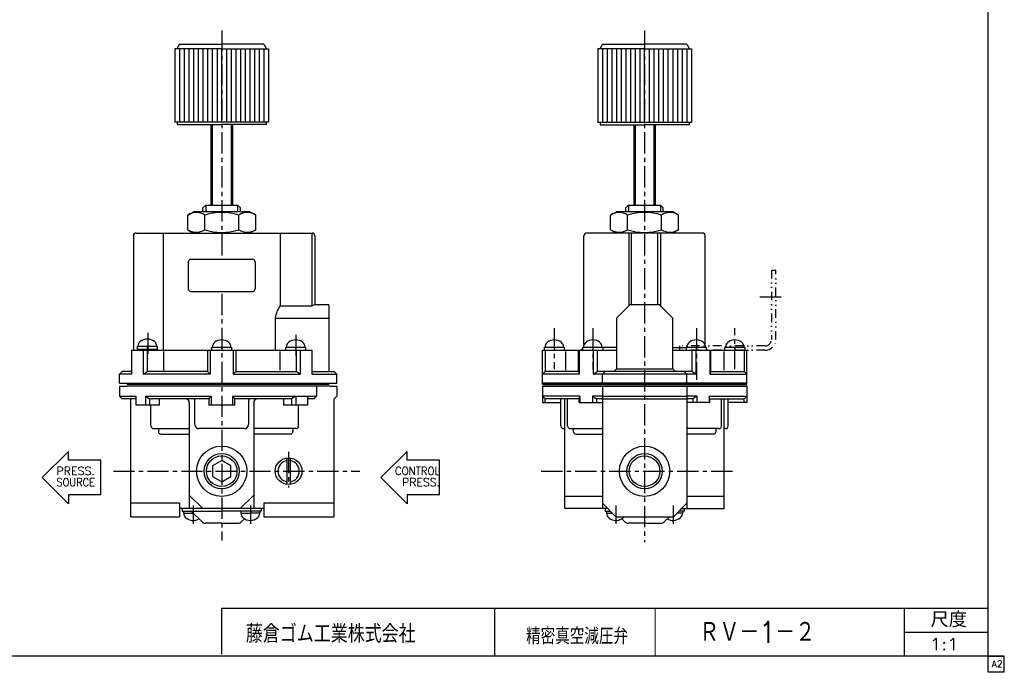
# Model space of a CAD drawing. Header units: millimetres. Extents: x -272 to 287, y -200 to 200.
# Tile 2 of 3: x -81 to 287, y -200 to 44. Entities that reach past the tile are written whole.
import ezdxf
from ezdxf.enums import TextEntityAlignment as Align

# ---------------------------------------------------------------- set-up
doc = ezdxf.new("R2010")
doc.units = ezdxf.units.MM
doc.header["$LTSCALE"] = 0.25
doc.linetypes.add('CENTER', pattern=[50.8, 31.75, -6.35, 6.35, -6.35])
doc.linetypes.add('DIVIDE', pattern=[31.75, 12.7, -6.35, 0, -6.35, 0, -6.35])
doc.layers.add('Layer0014', color=7, linetype='Continuous')
doc.layers.add('ZUWAKU', color=7, linetype='Continuous')
doc.styles.add('FdaStyle0', font='txt.shx', dxfattribs={"width": 0.8, "bigfont": 'bigfont'})

msp = doc.modelspace()

# ---------------------------------------------------------------- linework, layer by layer
at = {"color": 4, "linetype": 'CENTER', "lineweight": 25}
for p, q in [((-5.5, 39.94), (-5.5, -44.95)), ((152.55, 39.94), (152.55, -151.35)), ((-5.5, -58.52), (-5.5, -150.71)), ((195.62, -59.63), (204.77, -59.63)), ((-33.15, -73.13), (-33.15, -82.85)), ((118.8, -71.41), (118.8, -86.68)), ((133.19, -71.41), (133.19, -86.69)), ((171.91, -71.41), (171.91, -90.66)), ((186.3, -86.69), (186.3, -71.41)), ((22.15, -73.9), (22.15, -82.85)), ((19.5, -117.59), (19.5, -130.9)), ((-45.97, -124.83), (46.07, -124.83)), ((113.95, -124.83), (186.77, -124.83)), ((-16.21, -137.7), (-16.21, -144.47)), ((5.21, -137.7), (5.21, -144.47)), ((141.84, -137.7), (141.84, -144.47)), ((163.26, -137.7), (163.26, -144.47))]:
    msp.add_line(p, q, dxfattribs=at)
at = {"color": 4, "linetype": 'Continuous', "lineweight": 25}
for p, q in [((-21.25, 34.77), (-22.26, 33.02)), ((-21.25, 34.77), (-5.5, 34.77)), ((10.25, 34.77), (-5.5, 34.77)), ((10.25, 34.77), (11.26, 33.02)), ((136.8, 34.77), (135.79, 33.02)), ((136.8, 34.77), (152.55, 34.77)), ((168.3, 34.77), (152.55, 34.77)), ((168.3, 34.77), (169.31, 33.02)), ((-5.5, 33.02), (-23, 33.02)), ((-23, 33.02), (-23, 5.64)), ((-21.25, 33.02), (-21.25, 5.64)), ((-19.5, 33.02), (-19.5, 5.64)), ((-17.75, 33.02), (-17.75, 5.64)), ((-16, 33.02), (-16, 5.64)), ((-14.25, 33.02), (-14.25, 5.64)), ((-12.5, 33.02), (-12.5, 5.64)), ((-10.75, 33.02), (-10.75, 5.64)), ((-9, 33.02), (-9, 5.64)), ((-7.25, 33.02), (-7.25, 5.64)), ((-5.5, 33.02), (12, 33.02)), ((-5.5, 5.64), (-5.5, 33.02)), ((-3.75, 33.02), (-3.75, 5.64)), ((-2, 33.02), (-2, 5.64)), ((-0.25, 33.02), (-0.25, 5.64)), ((1.5, 33.02), (1.5, 5.64)), ((3.25, 33.02), (3.25, 5.64)), ((5, 33.02), (5, 5.64)), ((6.75, 33.02), (6.75, 5.64)), ((8.5, 33.02), (8.5, 5.64)), ((10.25, 33.02), (10.25, 5.64)), ((12, 33.02), (12, 5.64)), ((152.55, 33.02), (135.05, 33.02)), ((135.05, 33.02), (135.05, 5.54)), ((136.8, 33.02), (136.8, 5.54)), ((138.55, 33.02), (138.55, 5.54)), ((140.3, 33.02), (140.3, 5.54)), ((142.05, 33.02), (142.05, 5.54)), ((143.8, 33.02), (143.8, 5.54)), ((145.55, 33.02), (145.55, 5.54)), ((147.3, 33.02), (147.3, 5.54)), ((149.05, 33.02), (149.05, 5.54)), ((150.8, 33.02), (150.8, 5.54)), ((152.55, 33.02), (170.05, 33.02)), ((152.55, 5.54), (152.55, 33.02)), ((154.3, 33.02), (154.3, 5.54)), ((156.05, 33.02), (156.05, 5.54)), ((157.8, 33.02), (157.8, 5.54)), ((159.55, 33.02), (159.55, 5.54)), ((161.3, 33.02), (161.3, 5.54)), ((163.05, 33.02), (163.05, 5.54)), ((164.8, 33.02), (164.8, 5.54)), ((166.55, 33.02), (166.55, 5.54)), ((168.3, 33.02), (168.3, 5.54)), ((170.05, 33.02), (170.05, 5.54)), ((-5.5, 5.64), (-23, 5.64)), ((-22.12, 5.64), (-22.12, 4.77)), ((-22.12, 4.77), (-5.5, 4.77)), ((-9.5, 4.77), (-9.5, -25.33)), ((-9, 4.77), (-9, -25.33)), ((12, 5.64), (-5.5, 5.64)), ((11.13, 4.77), (-5.5, 4.77)), ((-2, 4.77), (-2, -25.33)), ((-1.5, 4.77), (-1.5, -25.33)), ((11.13, 5.64), (11.13, 4.77)), ((152.55, 5.54), (135.05, 5.54)), ((135.92, 5.54), (135.92, 4.67)), ((135.92, 4.67), (152.55, 4.67)), ((148.55, 4.67), (148.55, -25.33)), ((149.05, 4.67), (149.05, -25.33)), ((170.05, 5.54), (152.55, 5.54)), ((169.17, 4.67), (152.55, 4.67)), ((156.05, 4.67), (156.05, -25.33)), ((156.55, 4.67), (156.55, -25.33)), ((169.17, 5.54), (169.17, 4.67)), ((-11.45, -25.33), (-12.5, -26.38)), ((-11.45, -25.33), (-11.45, -27.83)), ((-11.45, -25.33), (0.45, -25.33)), ((0.45, -25.33), (1.5, -26.38)), ((0.45, -25.33), (0.45, -27.83)), ((146.6, -25.33), (145.55, -26.38)), ((146.6, -25.33), (146.6, -27.83)), ((146.6, -25.33), (158.5, -25.33)), ((158.5, -25.33), (159.55, -26.38)), ((158.5, -25.33), (158.5, -27.83)), ((-18.2, -29.1), (-16, -27.83)), ((-18.2, -34.56), (-18.2, -29.1)), ((5, -27.83), (-16, -27.83)), ((-12.5, -27.83), (-12.5, -26.38)), ((-11.85, -34.56), (-11.85, -29.1)), ((0.85, -34.56), (0.85, -29.1)), ((1.5, -27.83), (1.5, -26.38)), ((7.2, -29.1), (5, -27.83)), ((7.2, -34.56), (7.2, -29.1)), ((139.85, -29.1), (142.05, -27.83)), ((139.85, -34.56), (139.85, -29.1)), ((163.05, -27.83), (142.05, -27.83)), ((145.55, -27.83), (145.55, -26.38)), ((146.2, -34.56), (146.2, -29.1)), ((158.9, -34.56), (158.9, -29.1)), ((159.55, -27.83), (159.55, -26.38)), ((165.25, -29.1), (163.05, -27.83)), ((165.25, -34.56), (165.25, -29.1)), ((-37.51, -35.83), (28.3, -35.83)), ((-27.37, -35.83), (-27.37, -79.63)), ((-18.2, -34.56), (-16, -35.83)), ((7.2, -34.56), (5, -35.83)), ((16.37, -35.83), (16.37, -62.98)), ((28.3, -62.98), (28.3, -35.83)), ((174.2, -35.83), (130.9, -35.83)), ((139.85, -34.56), (142.05, -35.83)), ((146.65, -35.83), (146.65, -62.98)), ((147.65, -62.63), (147.65, -35.83)), ((157.45, -62.63), (157.45, -35.83)), ((158.45, -35.83), (158.45, -62.98)), ((165.25, -34.56), (163.05, -35.83)), ((-38.51, -36.83), (-38.51, -79.63)), ((29.3, -36.83), (29.3, -62.63)), ((129.9, -77.5), (129.9, -36.83)), ((175.2, -77.5), (175.2, -36.83)), ((-18, -46.63), (-18, -56.63)), ((-17, -45.63), (6, -45.63)), ((7, -46.63), (7, -56.63)), ((-17, -57.63), (6, -57.63)), ((16.37, -62.98), (28.3, -62.98)), ((29.13, -62.63), (28.3, -62.98)), ((34.5, -62.63), (29.13, -62.63)), ((34.5, -62.63), (34.5, -87.53)), ((142, -67.63), (147, -62.63)), ((158.1, -62.63), (147, -62.63)), ((163.1, -67.63), (158.1, -62.63)), ((14.54, -67.63), (14.54, -79.63)), ((14.54, -67.63), (34.5, -67.63)), ((142, -67.63), (142, -86.53)), ((163.1, -86.53), (163.1, -67.63)), ((-39.25, -79.63), (28.25, -79.63)), ((-39.25, -79.63), (-39.25, -88.53)), ((-37, -79.33), (-37, -78.13)), ((-37, -78.13), (-29.6, -78.13)), ((-29.6, -79.33), (-37, -79.33)), ((-34.86, -79.63), (-34.86, -88.53)), ((-33.46, -78.13), (-33.14, -79.33)), ((-33.3, -79.63), (-33.3, -87.53)), ((-29.6, -78.13), (-29.6, -79.33)), ((-27.27, -80.13), (-27.27, -87.03)), ((-10.8, -79.63), (-10.8, -87.53)), ((-9.8, -79.63), (-9.8, -88.53)), ((-9.2, -79.63), (-9.2, -78.43)), ((-9.2, -78.43), (-1.8, -78.43)), ((-5.66, -78.43), (-5.34, -79.63)), ((-1.8, -78.43), (-1.8, -79.63)), ((-1.2, -79.63), (-1.2, -88.53)), ((-0.2, -79.63), (-0.2, -87.53)), ((16.27, -80.13), (16.27, -87.03)), ((18.45, -79.63), (18.45, -78.43)), ((18.45, -78.43), (25.85, -78.43)), ((21.99, -78.43), (22.31, -79.63)), ((22.3, -79.63), (22.3, -87.53)), ((23.86, -79.63), (23.86, -88.53)), ((25.85, -78.43), (25.85, -79.63)), ((28.25, -79.63), (28.25, -88.53)), ((114.35, -92.33), (114.35, -79.63)), ((114.35, -79.63), (142, -79.63)), ((115.1, -79.63), (115.1, -78.43)), ((115.1, -78.43), (122.5, -78.43)), ((115.35, -79.63), (115.35, -87.53)), ((118.64, -78.43), (118.96, -79.63)), ((122.5, -78.43), (122.5, -79.63)), ((122.96, -80.13), (122.96, -87.03)), ((127.83, -87.53), (127.83, -79.63)), ((128.11, -79.63), (128.11, -88.53)), ((129.49, -79.04), (128.9, -79.63)), ((129.49, -79.63), (129.49, -78.43)), ((129.49, -78.43), (136.89, -78.43)), ((133.03, -78.43), (133.35, -79.63)), ((133.32, -79.63), (133.32, -88.53)), ((134.88, -79.63), (134.88, -87.53)), ((136.89, -78.43), (136.89, -79.63)), ((142, -78.63), (136.89, -78.63)), ((163.1, -78.63), (168.21, -78.63)), ((163.1, -79.63), (190.75, -79.63)), ((168.21, -79.63), (168.21, -78.43)), ((168.21, -78.43), (175.61, -78.43)), ((170.22, -79.63), (170.22, -87.53)), ((171.75, -78.43), (172.07, -79.63)), ((171.77, -79.63), (171.77, -88.53)), ((175.61, -78.43), (175.61, -79.63)), ((175.61, -79.04), (176.2, -79.63)), ((176.99, -79.63), (176.99, -88.53)), ((177.26, -87.53), (177.26, -79.63)), ((182.14, -80.13), (182.14, -87.03)), ((182.6, -79.63), (182.6, -78.43)), ((182.6, -78.43), (190, -78.43)), ((186.14, -78.43), (186.46, -79.63)), ((189.75, -79.63), (189.75, -87.53)), ((190, -78.43), (190, -79.63)), ((190.75, -92.33), (190.75, -79.63)), ((-43.7, -88.53), (-42.7, -87.53)), ((-39.25, -87.53), (-42.7, -87.53)), ((-34.86, -88.53), (-33.3, -87.53)), ((-10.8, -87.53), (-33.3, -87.53)), ((-9.8, -88.53), (-10.8, -87.53)), ((-1.2, -88.53), (-0.2, -87.53)), ((-0.2, -87.53), (22.3, -87.53)), ((23.86, -88.53), (22.3, -87.53)), ((28.25, -87.53), (36.5, -87.53)), ((37.5, -88.53), (36.5, -87.53)), ((114.35, -88.53), (115.35, -87.53)), ((127.83, -87.53), (115.35, -87.53)), ((127.83, -87.53), (128.11, -88.53)), ((133.32, -88.53), (134.88, -87.53)), ((170.22, -87.53), (134.88, -87.53)), ((136.8, -88.53), (137.8, -87.53)), ((142, -86.53), (141, -87.53)), ((142, -86.53), (163.1, -86.53)), ((163.1, -86.53), (164.1, -87.53)), ((168.3, -88.53), (167.3, -87.53)), ((171.77, -88.53), (170.22, -87.53)), ((177.26, -87.53), (176.99, -88.53)), ((177.26, -87.53), (189.75, -87.53)), ((190.75, -88.53), (189.75, -87.53)), ((-43.7, -91.93), (-43.7, -88.53)), ((-39.25, -88.53), (-43.7, -88.53)), ((-43.7, -91.93), (37.5, -91.93)), ((-40.8, -91.93), (-40.8, -92.33)), ((-9.8, -88.53), (-34.86, -88.53)), ((-1.2, -88.53), (23.86, -88.53)), ((28.25, -88.53), (37.5, -88.53)), ((34.6, -91.93), (34.6, -92.33)), ((37.5, -91.93), (37.5, -88.53)), ((128.11, -88.53), (114.35, -88.53)), ((190.75, -91.93), (114.35, -91.93)), ((171.77, -88.53), (133.32, -88.53)), ((136.8, -91.93), (136.8, -88.53)), ((140.55, -91.93), (140.55, -92.33)), ((164.55, -91.93), (164.55, -92.33)), ((168.3, -91.93), (168.3, -88.53)), ((176.99, -88.53), (190.75, -88.53)), ((-43.7, -93.23), (-43.7, -96.73)), ((-41, -93.23), (-43.7, -93.23)), ((-41, -92.93), (35, -92.93)), ((-41, -92.93), (-41, -93.23)), ((-40.8, -92.33), (34.6, -92.33)), ((29.94, -92.93), (29.94, -96.73)), ((35, -93.23), (35, -92.93)), ((37.5, -93.23), (35, -93.23)), ((37.5, -93.23), (37.5, -96.73)), ((114.35, -92.33), (190.75, -92.33)), ((114.35, -92.93), (190.75, -92.93)), ((114.35, -92.93), (114.35, -99.13)), ((190.75, -93.23), (114.35, -93.23)), ((136.8, -92.93), (136.8, -138.83)), ((168.3, -92.93), (168.3, -138.83)), ((190.75, -92.93), (190.75, -99.13)), ((-42.7, -97.73), (-43.7, -96.73)), ((-43.7, -96.73), (-37.6, -96.73)), ((-37.6, -97.73), (-42.7, -97.73)), ((-39.5, -141.83), (-39.5, -97.73)), ((-37.6, -96.73), (-37.6, -100.13)), ((-34.03, -96.73), (-9.49, -96.73)), ((-34.03, -96.73), (-34.03, -100.13)), ((-34.03, -96.73), (-32.48, -97.73)), ((-10.25, -97.73), (-32.48, -97.73)), ((-32.48, -97.73), (-32.48, -100.13)), ((-28.87, -97.73), (-28.87, -100.13)), ((-17.6, -99.23), (-17.6, -138.83)), ((-15.5, -107.43), (-15.5, -97.73)), ((-10.25, -97.73), (-9.49, -96.73)), ((-10.25, -97.73), (-10.25, -100.13)), ((-9.49, -96.73), (-9.49, -100.13)), ((-1.51, -96.73), (-1.51, -100.13)), ((-1.51, -96.73), (29.94, -96.73)), ((-1.51, -96.73), (-0.75, -97.73)), ((20.59, -97.73), (-0.75, -97.73)), ((-0.75, -97.73), (-0.75, -100.13)), ((4.5, -97.73), (4.5, -107.43)), ((6.45, -99.23), (6.45, -138.83)), ((17.61, -97.73), (17.61, -100.13)), ((22.15, -96.73), (20.59, -97.73)), ((20.59, -97.73), (20.59, -100.13)), ((22.15, -96.73), (22.15, -100.13)), ((26.6, -96.73), (26.6, -100.13)), ((28.94, -97.73), (26.6, -97.73)), ((28.94, -97.73), (29.94, -96.73)), ((36.5, -97.73), (37.5, -96.73)), ((36.5, -141.83), (36.5, -97.73)), ((128.37, -96.73), (114.35, -96.73)), ((114.35, -96.73), (115.35, -97.73)), ((114.35, -99.13), (121.3, -99.13)), ((128.1, -97.73), (115.35, -97.73)), ((115.35, -99.13), (115.35, -97.73)), ((121.3, -107.93), (121.3, -97.73)), ((122.8, -138.83), (122.8, -97.73)), ((123.8, -107.93), (123.8, -97.73)), ((128.1, -97.73), (128.37, -96.73)), ((128.1, -99.13), (128.1, -97.73)), ((128.1, -99.13), (136.8, -99.13)), ((128.37, -96.73), (128.37, -99.13)), ((136.8, -96.73), (133.03, -96.73)), ((133.03, -96.73), (133.03, -99.13)), ((133.03, -96.73), (134.57, -97.73)), ((136.8, -97.73), (134.57, -97.73)), ((134.57, -97.73), (134.57, -99.13)), ((136.8, -96.73), (168.3, -96.73)), ((136.8, -97.73), (168.3, -97.73)), ((172.07, -96.73), (168.3, -96.73)), ((170.53, -97.73), (168.3, -97.73)), ((177, -99.13), (168.3, -99.13)), ((172.07, -96.73), (170.53, -97.73)), ((170.53, -97.73), (170.53, -99.13)), ((172.07, -96.73), (172.07, -99.13)), ((176.73, -96.73), (190.75, -96.73)), ((176.73, -96.73), (176.73, -99.13)), ((177, -97.73), (176.73, -96.73)), ((177, -97.73), (189.75, -97.73)), ((177, -99.13), (177, -97.73)), ((181.3, -107.93), (181.3, -97.73)), ((182.3, -138.83), (182.3, -97.73)), ((183.8, -107.93), (183.8, -97.73)), ((190.75, -99.13), (183.8, -99.13)), ((190.75, -96.73), (189.75, -97.73)), ((189.75, -99.13), (189.75, -97.73)), ((-28.87, -100.13), (-37.6, -100.13)), ((-31.95, -107.93), (-31.95, -100.13)), ((-0.75, -100.13), (-10.25, -100.13)), ((26.6, -100.13), (17.61, -100.13)), ((23.25, -107.93), (23.25, -100.13)), ((-30.95, -108.93), (-17.6, -108.93)), ((-29.15, -108.93), (-29.15, -109.93)), ((3, -108.93), (-14, -108.93)), ((22.25, -108.93), (6.45, -108.93)), ((21.15, -108.93), (21.15, -109.93)), ((122.3, -108.93), (122.8, -108.93)), ((124.8, -108.93), (136.8, -108.93)), ((125.9, -108.93), (125.9, -109.93)), ((180.3, -108.93), (168.3, -108.93)), ((179.2, -108.93), (179.2, -109.93)), ((182.8, -108.93), (182.3, -108.93)), ((-28.15, -110.93), (-17.6, -110.93)), ((20.15, -110.93), (6.45, -110.93)), ((126.9, -110.93), (136.8, -110.93)), ((178.2, -110.93), (168.3, -110.93)), ((-62.78, -117.45), (-72.55, -127.22)), ((-62.78, -120.74), (-62.78, -117.45)), ((63.76, -117.45), (53.99, -127.22)), ((63.76, -120.74), (63.76, -117.45)), ((-50.63, -120.74), (-62.78, -120.74)), ((-50.63, -133.7), (-50.63, -120.74)), ((-5.5, -120.83), (-8.96, -122.83)), ((-2.04, -122.83), (-5.5, -120.83)), ((18.9, -119.87), (18.9, -129.8)), ((20.1, -119.87), (20.1, -129.8)), ((75.91, -120.74), (63.76, -120.74)), ((75.91, -133.7), (75.91, -120.74)), ((-8.96, -122.83), (-8.96, -126.83)), ((-2.04, -126.83), (-2.04, -122.83)), ((-62.78, -136.99), (-72.55, -127.22)), ((-8.96, -126.83), (-5.5, -128.83)), ((-5.5, -128.83), (-2.04, -126.83)), ((63.76, -136.99), (53.99, -127.22)), ((-50.63, -133.7), (-62.78, -133.7)), ((-62.78, -133.7), (-62.78, -136.99)), ((-12.6, -138.83), (-17.6, -133.83)), ((1.45, -138.83), (6.45, -133.83)), ((75.91, -133.7), (63.76, -133.7)), ((63.76, -133.7), (63.76, -136.99)), ((136.8, -134.23), (122.8, -134.23)), ((182.3, -134.23), (168.3, -134.23)), ((-21.25, -136.83), (-39.5, -136.83)), ((-21.25, -136.83), (-21.25, -141.83)), ((10.25, -138.83), (-21.25, -138.83)), ((-20.25, -138.83), (-20.25, -139.83)), ((-20.25, -139.83), (-5.5, -139.83)), ((-19.76, -139.83), (-19.76, -140.53)), ((9.25, -139.83), (-5.5, -139.83)), ((1.66, -139.83), (1.66, -140.53)), ((8.76, -139.83), (8.76, -140.53)), ((9.25, -138.83), (9.25, -139.83)), ((10.25, -136.83), (10.25, -141.83)), ((36.5, -136.83), (10.25, -136.83)), ((138.8, -138.83), (122.8, -138.83)), ((141.8, -141.83), (136.8, -136.83)), ((137.8, -138.83), (137.8, -139.83)), ((137.8, -139.83), (139.8, -139.83)), ((138.29, -139.83), (138.29, -140.53)), ((163.3, -141.83), (168.3, -136.83)), ((167.3, -139.83), (165.3, -139.83)), ((166.3, -138.83), (182.3, -138.83)), ((166.81, -139.83), (166.81, -140.53)), ((167.3, -138.83), (167.3, -139.83)), ((-39.5, -141.83), (-21.25, -141.83)), ((-19.76, -140.53), (-16.08, -140.53)), ((-12.96, -143.65), (-16.49, -140.12)), ((-16.26, -140.35), (-16.31, -140.53)), ((1.66, -140.53), (5.35, -140.53)), ((1.96, -143.65), (3.01, -142.6)), ((8.76, -140.53), (5.08, -140.53)), ((10.25, -141.83), (36.5, -141.83)), ((138.29, -140.53), (140.64, -140.53)), ((141.8, -141.83), (163.3, -141.83)), ((145.09, -143.65), (144.04, -142.6)), ((160.01, -143.65), (161.83, -141.83)), ((166.81, -140.53), (164.6, -140.53)), ((-5.5, -144.23), (-11.55, -144.23)), ((-5.5, -144.23), (0.55, -144.23)), ((152.55, -144.23), (146.5, -144.23)), ((152.55, -144.23), (158.6, -144.23)), ((-5.5, -193.2), (-5.5, -176)), ((-5.5, -176), (281, -176)), ((96.5, -176), (96.5, -194)), ((249.7, -194), (249.7, -176)), ((249.7, -185), (281, -185))]:
    msp.add_line(p, q, dxfattribs=at)
at = {"color": 4, "linetype": 'Continuous', "lineweight": 13}
for p, q in [((-5.5, 34.77), (-17.75, 34.77)), ((156.5, -176), (156.5, -194))]:
    msp.add_line(p, q, dxfattribs=at)
at = {"color": 4, "linetype": 'DIVIDE', "lineweight": 25}
for p, q in [((199.95, -49.63), (201.55, -49.63)), ((199.95, -49.63), (199.95, -75.63)), ((201.55, -75.63), (201.55, -49.63)), ((165.55, -78.03), (165.55, -79.63)), ((197.55, -78.03), (165.55, -78.03)), ((197.55, -79.63), (165.55, -79.63))]:
    msp.add_line(p, q, dxfattribs=at)
at = {"color": 4, "linetype": 'Continuous', "lineweight": 25}
for centre, radius in [((-5.5, -124.83), 9.4), ((152.55, -124.83), 9.4), ((-5.5, -124.83), 6.58), ((-5.5, -124.83), 6.58), ((-5.5, -124.83), 5.72), ((19.5, -124.83), 5), ((152.55, -124.83), 6.58), ((152.55, -124.83), 5.72)]:
    msp.add_circle(centre, radius, dxfattribs=at)
for centre, radius, start, end in [((-15.03, -33.74), 5.62, 55.6111, 124.3889), ((-5.5, -49.14), 21.02, 72.4111, 107.5889), ((4.03, -33.74), 5.62, 55.6111, 124.3889), ((143.02, -33.74), 5.62, 55.6111, 124.3889), ((152.55, -49.14), 21.02, 72.4111, 107.5889), ((162.08, -33.74), 5.62, 55.6111, 124.3889), ((-37.51, -36.83), 1, 90, 180), ((-15.03, -29.92), 5.62, 235.6111, 304.3889), ((-5.5, -14.53), 21.02, 252.4111, 287.5889), ((4.03, -29.92), 5.62, 235.6111, 304.3889), ((28.3, -36.83), 1, 0, 90), ((130.9, -36.83), 1, 90, 180), ((143.02, -29.92), 5.62, 235.6111, 304.3889), ((152.55, -14.53), 21.02, 252.4111, 287.5889), ((162.08, -29.92), 5.62, 235.6111, 304.3889), ((174.2, -36.83), 1, 0, 90), ((-17, -46.63), 1, 90, 180), ((6, -46.63), 1, 0, 90), ((-17, -56.63), 1, 180, 270), ((6, -56.63), 1, 270, 0), ((24.47, -68.84), 10, 144.1077, 173.035), ((-34.5, -78.16), 2.3, 129.1729, 179.3264), ((-33.3, -79.63), 4.2, 90, 129.1729), ((-33.3, -79.63), 4.2, 50.8271, 90), ((-32.1, -78.16), 2.3, 0.6736, 50.8271), ((-6.7, -78.46), 2.3, 129.1729, 179.3264), ((-5.5, -79.93), 4.2, 90, 129.1729), ((-5.5, -79.93), 4.2, 50.8271, 90), ((-4.3, -78.46), 2.3, 0.6736, 50.8271), ((20.95, -78.46), 2.3, 129.1729, 179.3264), ((22.15, -79.93), 4.2, 90, 129.1729), ((22.15, -79.93), 4.2, 50.8271, 90), ((23.35, -78.46), 2.3, 0.6736, 50.8271), ((117.6, -78.46), 2.3, 129.1729, 179.3264), ((118.8, -79.93), 4.2, 90, 129.1729), ((118.8, -79.93), 4.2, 50.8271, 90), ((120, -78.46), 2.3, 0.6736, 50.8271), ((131.99, -78.46), 2.3, 129.1729, 179.3264), ((133.19, -79.93), 4.2, 90, 129.1729), ((133.19, -79.93), 4.2, 50.8271, 90), ((134.39, -78.46), 2.3, 0.6736, 50.8271), ((170.71, -78.46), 2.3, 129.1729, 179.3264), ((171.91, -79.93), 4.2, 90, 129.1729), ((171.91, -79.93), 4.2, 50.8271, 90), ((173.11, -78.46), 2.3, 0.6736, 50.8271), ((185.1, -78.46), 2.3, 129.1729, 179.3264), ((186.3, -79.93), 4.2, 90, 129.1729), ((186.3, -79.93), 4.2, 50.8271, 90), ((187.5, -78.46), 2.3, 0.6736, 50.8271), ((-19.1, -99.23), 1.5, 0, 90), ((7.95, -99.23), 1.5, 90, 180), ((-30.95, -107.93), 1, 180, 270), ((-28.15, -109.93), 1, 180, 270), ((-14, -107.43), 1.5, 180, 270), ((3, -107.43), 1.5, 270, 0), ((20.15, -109.93), 1, 270, 0), ((22.25, -107.93), 1, 270, 0), ((122.3, -107.93), 1, 180, 270), ((124.8, -107.93), 1, 180, 270), ((126.9, -109.93), 1, 180, 270), ((178.2, -109.93), 1, 270, 0), ((180.3, -107.93), 1, 270, 0), ((182.8, -107.93), 1, 270, 0), ((19.5, -124.83), 4, 98.6269, 261.3731), ((19.5, -124.83), 4, 278.6269, 81.3731), ((-17.19, -140.83), 1, 45, 90), ((-17.41, -140.5), 2.3, 180.6736, 230.8271), ((-16.21, -139.03), 4.2, 230.8271, 301.7066), ((4.01, -140.5), 2.3, 180.6736, 230.8271), ((5.21, -139.03), 4.2, 230.8271, 270), ((5.21, -139.03), 4.2, 270, 309.1729), ((6.41, -140.5), 2.3, 309.1729, 359.3264), ((140.64, -140.5), 2.3, 180.6736, 230.8271), ((141.84, -139.03), 4.2, 230.8271, 318.1897), ((163.26, -139.03), 4.2, 238.2934, 309.1729), ((164.46, -140.5), 2.3, 309.1729, 359.3264), ((-11.55, -142.23), 2, 225, 270), ((0.55, -142.23), 2, 270, 315), ((146.5, -142.23), 2, 225, 270), ((158.6, -142.23), 2, 270, 315)]:
    msp.add_arc(centre, radius, start, end, dxfattribs=at)
at = {"color": 4, "linetype": 'DIVIDE', "lineweight": 25}
for radius in [4, 2.4]:
    msp.add_arc((197.55, -75.63), radius, 270, 0, dxfattribs=at)
at = {"layer": 'ZUWAKU', "color": 5, "linetype": 'Continuous', "lineweight": 25}
for p, q in [((281, -200), (281, 200)), ((287, -194), (-272, -194)), ((281, -194), (287, -194)), ((287, -200), (287, -194)), ((287, -200), (281, -200))]:
    msp.add_line(p, q, dxfattribs=at)

# ---------------------------------------------------------------- texts
at = {"color": 4, "style": 'FdaStyle0'}
for s, height, width, p, p2 in [('PRESS.', 3, 0.8, (-67.27, -126.24), (-52.87, -126.24)), ('CONTROL', 3, 0.8, (59.27, -126.24), (76.07, -126.24)), ('SOURCE', 3, 0.8, (-67.27, -130.45), (-52.87, -130.45)), (' PRESS.', 3, 0.8, (59.27, -130.45), (76.07, -130.45)), ('尺度', 5.7, 0.995614, (259.42, -183.17), (273.04, -183.17)), ('藤倉ゴム工業株式会社', 6.75, 0.783333, (3.52, -188.99), (66.97, -188.99)), ('精密真空減圧弁', 6, 0.755952, (108.27, -189.5), (146.37, -189.5)), ('1:1', 4.5, 0.8, (259.15, -191.75), (269.95, -191.75))]:
    msp.add_text(s, height=height, dxfattribs=dict(at, width=width)).set_placement(p, p2, align=Align.FIT)
at = {"layer": 'Layer0014', "color": 4, "style": 'FdaStyle0', "width": 0.723333}
msp.add_text('ＲＶ－1－２', height=8, dxfattribs=at).set_placement((172.97, -189), (216.37, -189), align=Align.FIT)
at = {"layer": 'ZUWAKU', "color": 7, "style": 'FdaStyle0', "width": 0.8}
msp.add_text('A2', height=2.5, dxfattribs=at).set_placement((282.31, -198.12), (286.31, -198.12), align=Align.FIT)

doc.saveas('drawing.dxf')
